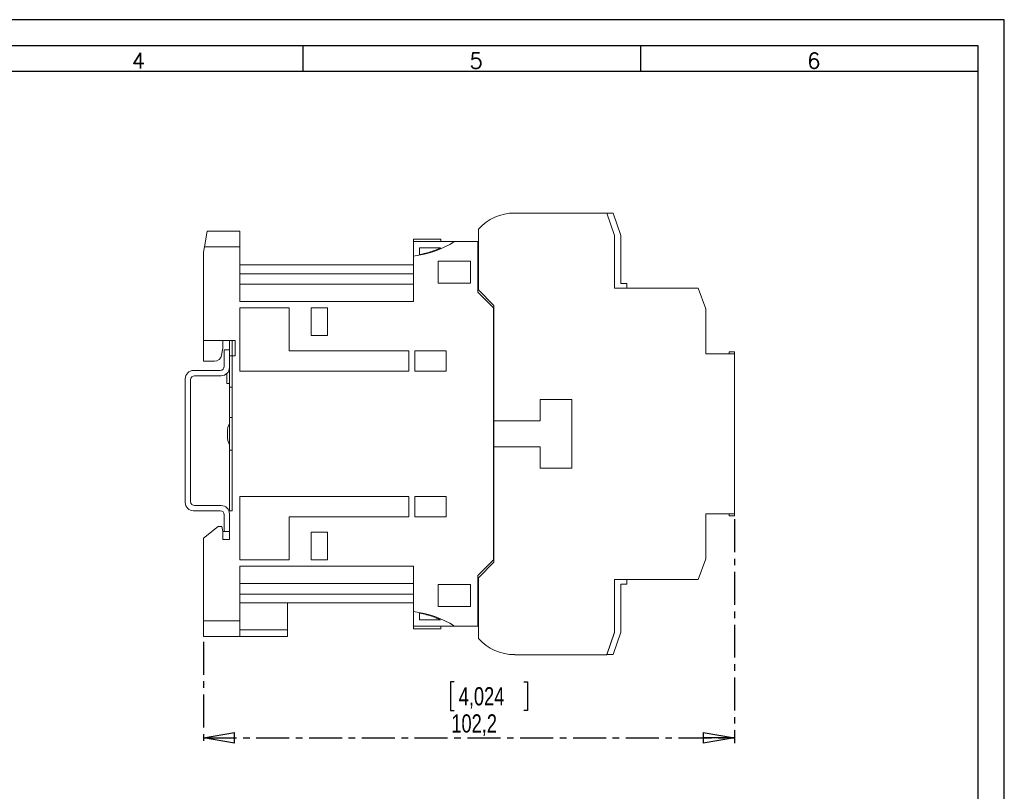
# Model space of a CAD drawing. Header units: millimetres. Extents: x 0 to 420, y 0 to 297.
# Tile 6 of 6: x 230 to 420, y 148 to 297. Entities that reach past the tile are written whole.
import ezdxf

# ---------------------------------------------------------------- set-up
doc = ezdxf.new("R2010")
doc.units = ezdxf.units.MM
doc.linetypes.add('CENTER', pattern=[10.16, 6.35, -1.27, 1.27, -1.27])
doc.layers.add('CENTRO', color=7, linetype='CENTER')
doc.layers.add('FORMATO', color=7, linetype='Continuous')
doc.styles.add('SLDTEXTSTYLE0', font='ROMANS')
doc.styles.add('SLDTEXTSTYLE1', font='TXT', dxfattribs={"width": 0.605})
doc.styles.add('SLDTEXTSTYLE2', font='TXT', dxfattribs={"width": 0.569583})
doc.styles.add('SLDTEXTSTYLE3', font='TXT', dxfattribs={"width": 0.75})
doc.dimstyles.new('SLDDIMSTYLE0', dxfattribs={"dimtxt": 3.5, "dimasz": 6, "dimexe": 0, "dimexo": 0.0625, "dimgap": 0.875, "dimtad": 1, "dimdec": 1, "dimrnd": 1e-09, "dimzin": 12, "dimdsep": 46, "dimtxsty": 'SLDTEXTSTYLE3', "dimblk1": 'CLOSED', "dimblk2": 'CLOSED', "dimsah": 1, "dimcen": 0.09, "dimadec": 0, "dimazin": 3, "dimtfac": 1, "dimtdec": 1, "dimtofl": 0, "dimtmove": 0, "dimatfit": 3, "dimldrblk": 'CLOSED', "dimfxl": 0, "dimfrac": 2, "dimtolj": 1, "dimtzin": 12, "dimarcsym": 0})

# ---------------------------------------------------------------- blocks, each defined once
blk = doc.blocks.new('SW_NOTE_0')
at = {"color": 0, "linetype": 'Continuous', "lineweight": 0, "attachment_point": 1, "rotation": 90}
for s, insert, char_height, style in [('Sujeito a alteração sem aviso prévio. As informações contidas são valores de referência.                                                           Los valores demostrados pueden ser cambiados sin aviso previo. La información és de referencia solamente.', (-1.71, 0), 1.32292, 'SLDTEXTSTYLE2'), ('The values shown are subject to change without prior notice. The information is for reference only.', (0.06, 0), 1.3229, 'SLDTEXTSTYLE1')]:
    blk.add_mtext(s, dxfattribs=dict(at, insert=insert, char_height=char_height, style=style))
blk = doc.blocks.new('_CLOSED')
at = {"color": 0, "linetype": 'ByBlock', "lineweight": -2}
for p, q in [((-1, 0.166667), (0, 0)), ((-1, 0.166667), (-1, -0.166667)), ((0, 0), (-1, -0.166667)), ((0, 0), (-1, 0))]:
    blk.add_line(p, q, dxfattribs=at)
blk = doc.blocks.new('_D_1')
at = {"layer": 'CENTRO'}
for p, q in [((368.07, 200.89), (368.07, 157.79)), ((265.87, 177.29), (265.87, 157.79)), ((314.1, 169.59), (313.39, 169.59)), ((313.39, 169.59), (313.39, 164.03)), ((327.52, 169.59), (328.23, 169.59)), ((328.23, 169.59), (328.23, 164.03)), ((313.39, 164.03), (314.1, 164.03)), ((328.23, 164.03), (327.52, 164.03)), ((265.87, 158.79), (368.07, 158.79))]:
    blk.add_line(p, q, dxfattribs=at)
at = {"layer": 'CENTRO', "xscale": 6, "yscale": 6, "rotation": 180.0000000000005}
blk.add_blockref('_CLOSED', (265.87, 158.79, 0.11), dxfattribs=at)
at = {"layer": 'CENTRO', "xscale": 6, "yscale": 6}
blk.add_blockref('_CLOSED', (368.07, 158.79, 0.11), dxfattribs=at)
at = {"layer": 'CENTRO', "char_height": 3.5, "attachment_point": 1, "style": 'SLDTEXTSTYLE3'}
for s, insert in [('4,024', (314.99, 168.54, 0.11)), ('102,2', (313.57, 163.31, 0.11))]:
    blk.add_mtext(s, dxfattribs=dict(at, insert=insert))

msp = doc.modelspace()

# ---------------------------------------------------------------- linework, layer by layer
at = {"color": 7, "linetype": 'Continuous', "lineweight": 15}
for p, q in [((325.77, 259.79), (343.53, 259.79)), ((343.53, 259.79), (344.97, 255.49)), ((344.97, 255.44), (343.53, 259.74)), ((343.53, 259.74), (344.73, 259.74)), ((344.73, 259.74), (346.17, 255.44)), ((266.04, 253.29), (266.57, 256.29)), ((266.57, 256.29), (272.87, 256.29)), ((272.87, 256.29), (272.87, 253.29)), ((318.77, 244.99), (318.77, 256.69)), ((306.27, 254.79), (311.57, 254.79)), ((306.27, 254.79), (306.27, 254.29)), ((306.27, 254.29), (314.17, 254.29)), ((306.27, 254.29), (306.27, 251.5)), ((311.57, 254.79), (311.57, 254.29)), ((318.67, 254.29), (314.17, 254.29)), ((318.67, 254.29), (318.67, 244.57)), ((344.97, 245.34), (344.97, 255.49)), ((344.97, 245.34), (344.97, 255.44)), ((346.17, 255.44), (346.17, 246.24)), ((265.87, 252.29), (266.04, 253.29)), ((265.87, 252.29), (265.87, 235.29)), ((272.87, 253.29), (266.04, 253.29)), ((272.87, 253.29), (272.87, 242.77)), ((311.49, 253.09), (307.47, 253.09)), ((307.47, 253.09), (307.47, 251.79)), ((318.77, 253.09), (318.67, 253.09)), ((306.27, 251.5), (306.27, 242.77)), ((317.27, 250.52), (311.07, 250.52)), ((311.07, 250.52), (311.07, 246.27)), ((317.27, 246.27), (317.27, 250.52)), ((306.27, 249.79), (272.87, 249.79)), ((318.67, 250.01), (318.77, 249.94)), ((306.27, 248.12), (272.87, 248.12)), ((306.27, 246.09), (272.87, 246.09)), ((311.07, 246.27), (317.27, 246.27)), ((321.67, 241.57), (318.67, 244.57)), ((321.77, 241.99), (318.77, 244.99)), ((361.07, 245.34), (344.97, 245.34)), ((347.37, 245.34), (344.97, 245.34)), ((346.17, 246.24), (347.37, 246.24)), ((347.37, 246.24), (347.37, 245.34)), ((362.57, 241.34), (361.07, 245.34)), ((272.87, 242.77), (306.27, 242.77)), ((282.37, 241.57), (272.87, 241.57)), ((272.87, 241.57), (272.87, 229.34)), ((282.37, 233.24), (282.37, 241.57)), ((289.77, 241.57), (286.57, 241.57)), ((286.57, 241.57), (286.57, 236.19)), ((289.77, 236.19), (289.77, 241.57)), ((321.67, 193.02), (321.67, 241.57)), ((321.77, 219.79), (321.77, 241.99)), ((362.57, 232.69), (362.57, 241.34)), ((271.97, 235.29), (265.87, 235.29)), ((265.87, 235.29), (265.87, 231.29)), ((269.59, 233.79), (269.62, 235.29)), ((270.87, 233.49), (270.87, 235.29)), ((271.37, 235.29), (271.37, 232.29)), ((271.97, 232.29), (271.97, 235.29)), ((286.57, 236.19), (289.77, 236.19)), ((269.36, 232.46), (269.59, 233.79)), ((269.87, 233.49), (269.87, 230.29)), ((270.87, 233.49), (269.87, 233.49)), ((270.87, 230.09), (270.87, 233.49)), ((305.37, 233.24), (282.37, 233.24)), ((305.37, 229.34), (305.37, 233.24)), ((312.57, 233.24), (306.57, 233.24)), ((306.57, 233.24), (306.57, 229.34)), ((312.57, 229.34), (312.57, 233.24)), ((367.07, 232.69), (367.07, 233.09)), ((367.07, 233.09), (368.07, 233.09)), ((368.07, 233.09), (368.07, 232.69)), ((267.97, 231.29), (265.87, 231.29)), ((270.87, 232.29), (271.37, 232.29)), ((271.37, 202.49), (271.37, 232.29)), ((271.97, 232.29), (271.37, 232.29)), ((368.07, 232.69), (362.57, 232.69)), ((368.07, 232.69), (368.07, 201.89)), ((269.07, 229.49), (263.97, 229.49)), ((270.87, 226.29), (270.87, 230.09)), ((272.87, 229.34), (305.37, 229.34)), ((306.57, 229.34), (312.57, 229.34)), ((262.37, 227.89), (262.37, 204.09)), ((263.37, 204.29), (263.37, 227.69)), ((264.17, 228.49), (269.27, 228.49)), ((270.37, 226.99), (270.37, 228.93)), ((270.37, 226.99), (270.87, 226.99)), ((270.87, 226.29), (271.37, 226.29)), ((270.87, 220.42), (270.87, 226.29)), ((336.77, 223.89), (330.67, 223.89)), ((330.67, 223.89), (330.67, 219.79)), ((336.77, 210.69), (336.77, 223.89)), ((271.37, 220.42), (270.87, 220.42)), ((270.87, 214.17), (270.87, 220.42)), ((321.77, 219.79), (321.67, 219.79)), ((321.67, 219.29), (321.77, 219.29)), ((330.67, 219.79), (321.77, 219.79)), ((321.77, 214.79), (321.77, 219.79)), ((270.47, 217.74), (270.47, 217.29)), ((270.47, 217.29), (270.47, 216.84)), ((270.87, 214.17), (271.37, 214.17)), ((270.87, 202.49), (270.87, 214.17)), ((321.77, 215.29), (321.67, 215.29)), ((321.67, 214.79), (321.77, 214.79)), ((321.77, 192.59), (321.77, 214.79)), ((321.77, 214.79), (330.67, 214.79)), ((330.67, 214.79), (330.67, 210.69)), ((330.67, 210.69), (336.77, 210.69)), ((305.37, 205.24), (272.87, 205.24)), ((272.87, 205.24), (272.87, 193.02)), ((305.37, 201.34), (305.37, 205.24)), ((312.57, 205.24), (306.57, 205.24)), ((306.57, 205.24), (306.57, 201.34)), ((312.57, 201.34), (312.57, 205.24)), ((269.27, 203.49), (264.17, 203.49)), ((263.97, 202.49), (269.07, 202.49)), ((269.87, 201.69), (269.87, 198.49)), ((270.87, 202.49), (271.37, 202.49)), ((270.87, 198.49), (270.87, 201.89)), ((282.37, 193.02), (282.37, 201.34)), ((282.37, 201.34), (305.37, 201.34)), ((306.57, 201.34), (312.57, 201.34)), ((368.07, 201.89), (362.57, 201.89)), ((362.57, 201.89), (362.57, 193.24)), ((367.07, 201.89), (367.07, 201.5)), ((368.07, 201.5), (367.07, 201.5)), ((368.07, 201.89), (368.07, 201.5)), ((268.69, 199.49), (265.87, 197.19)), ((269.39, 199.49), (268.69, 199.49)), ((269.57, 198.49), (269.39, 199.49)), ((265.87, 197.19), (265.87, 181.29)), ((269.57, 196.99), (269.57, 198.49)), ((269.87, 198.49), (269.57, 198.49)), ((269.87, 198.49), (270.87, 198.49)), ((270.87, 196.99), (270.87, 198.49)), ((289.77, 198.39), (286.57, 198.39)), ((286.57, 198.39), (286.57, 193.02)), ((289.77, 193.02), (289.77, 198.39)), ((269.57, 196.99), (270.87, 196.99)), ((272.87, 193.02), (282.37, 193.02)), ((306.27, 191.82), (272.87, 191.82)), ((272.87, 191.82), (272.87, 181.29)), ((286.57, 193.02), (289.77, 193.02)), ((306.27, 191.82), (306.27, 183.09)), ((318.67, 190.02), (321.67, 193.02)), ((318.77, 189.59), (321.77, 192.59)), ((361.07, 189.24), (362.57, 193.24)), ((318.67, 190.02), (318.67, 180.29)), ((318.77, 177.89), (318.77, 189.59)), ((272.87, 188.49), (306.27, 188.49)), ((311.07, 188.32), (311.07, 184.07)), ((317.27, 188.32), (311.07, 188.32)), ((317.27, 184.07), (317.27, 188.32)), ((361.07, 189.24), (344.97, 189.24)), ((344.97, 179.09), (344.97, 189.24)), ((347.37, 189.24), (344.97, 189.24)), ((344.97, 189.24), (344.97, 179.14)), ((346.17, 188.34), (347.37, 188.34)), ((346.17, 179.14), (346.17, 188.34)), ((347.37, 188.34), (347.37, 189.24)), ((306.27, 186.46), (272.87, 186.46)), ((306.27, 184.79), (272.87, 184.79)), ((282.07, 184.79), (282.07, 179.59)), ((311.07, 184.07), (317.27, 184.07)), ((318.77, 184.64), (318.67, 184.57)), ((306.27, 180.29), (306.27, 183.09)), ((307.47, 182.8), (307.47, 181.49)), ((265.87, 181.29), (272.87, 181.29)), ((265.87, 178.29), (265.87, 181.29)), ((272.87, 181.29), (272.87, 178.29)), ((306.27, 180.29), (314.17, 180.29)), ((306.27, 179.79), (306.27, 180.29)), ((311.49, 181.49), (307.47, 181.49)), ((311.57, 179.79), (311.57, 180.29)), ((318.67, 180.29), (314.17, 180.29)), ((318.77, 181.49), (318.67, 181.49)), ((272.87, 178.29), (265.87, 178.29)), ((282.07, 179.59), (272.87, 179.59)), ((282.07, 178.29), (272.87, 178.29)), ((282.07, 179.59), (282.07, 178.29)), ((311.57, 179.79), (306.27, 179.79)), ((344.97, 179.14), (343.53, 174.84)), ((344.97, 179.09), (343.53, 174.79)), ((344.73, 174.84), (346.17, 179.14)), ((325.77, 174.79), (343.53, 174.79)), ((343.53, 174.84), (344.73, 174.84))]:
    msp.add_line(p, q, dxfattribs=at)
for centre, radius, start, end in [((325.77, 250.34), 9.45, 90, 137.773), ((304.11, 270.18), 18.8, 276.5775, 302.341), ((267.97, 232.7), 1.41, 270, 350), ((263.97, 227.89), 1.6, 90, 180), ((269.07, 230.29), 0.8, 270, 0), ((269.27, 230.09), 1.6, 270, 0), ((264.17, 227.69), 0.8, 90, 180), ((273.67, 217.74), 3.2, 151.045, 180), ((273.67, 216.84), 3.2, 180, 208.955), ((263.97, 204.09), 1.6, 180, 270), ((264.17, 204.29), 0.8, 180, 270), ((269.27, 201.89), 1.6, 0, 90), ((269.07, 201.69), 0.8, 0, 90), ((304.11, 164.41), 18.8, 57.659, 83.4225), ((325.77, 184.25), 9.45, 222.227, 270)]:
    msp.add_arc(centre, radius, start, end, dxfattribs=at)
for points, knots in [([(307.47, 251.79), (307.76, 251.85), (308.45, 251.99), (309.52, 252.29), (310.57, 252.66), (311.21, 252.96), (311.49, 253.09)], [0, 0, 0, 0, 0.211463, 0.497029, 0.784162, 1, 1, 1, 1]), ([(311.49, 181.49), (311.21, 181.62), (310.54, 181.94), (309.44, 182.32), (308.37, 182.62), (307.71, 182.75), (307.47, 182.8)], [0, 0, 0, 0, 0.215841, 0.521154, 0.828502, 1, 1, 1, 1])]:
    msp.add_open_spline(points, degree=3, knots=knots, dxfattribs=at)
at = {"layer": 'FORMATO'}
for p, q in [((420, 297), (0, 297)), ((420, 0), (420, 297)), ((415, 292), (25, 292)), ((285, 292), (285, 287)), ((350, 292), (350, 287)), ((415, 287), (415, 292)), ((415, 287), (25, 287)), ((415, 5), (415, 287))]:
    msp.add_line(p, q, dxfattribs=at)

# ---------------------------------------------------------------- block references
at = {"color": 7, "linetype": 'Continuous', "lineweight": 0}
msp.add_blockref('SW_NOTE_0', (417.59, 12.31), dxfattribs=at)

# ---------------------------------------------------------------- texts
at = {"layer": 'FORMATO', "char_height": 3, "attachment_point": 2, "style": 'SLDTEXTSTYLE0'}
for s, insert in [('4', (253.35, 290.6)), ('5', (318.35, 290.6)), ('6', (383.35, 290.6))]:
    msp.add_mtext(s, dxfattribs=dict(at, insert=insert))

# ---------------------------------------------------------------- dimensions: what is measured, and where the dimension line sits
at = {"layer": 'CENTRO'}
dim = msp.add_linear_dim(base=(368.07, 158.79), p1=(265.87, 178.29), p2=(368.07, 201.89), angle=0, dimstyle='SLDDIMSTYLE0', dxfattribs=at)
dim.commit()
dim.dimension.update_dxf_attribs({"geometry": '_D_1', "text_midpoint": (320.81, 158.79), "dimtype": 160})

doc.saveas('drawing.dxf')
